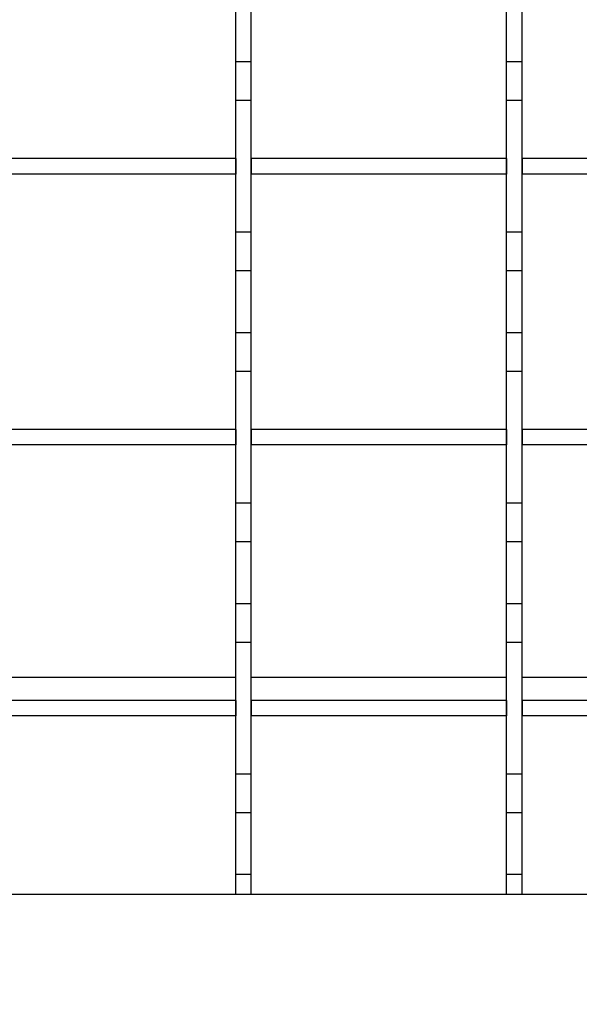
# Model space of a CAD drawing. Extents: x -72 to 51457, y 0 to 26838.
# Tile 51 of 203: x 6762 to 6835, y 9510 to 9638. Entities that reach past the tile are written whole.
import ezdxf
from ezdxf.enums import TextEntityAlignment as Align

# ---------------------------------------------------------------- set-up
doc = ezdxf.new("R2010")
doc.units = 0
doc.header["$LTSCALE"] = 12
for name, pattern in [('LDM', [0]), ('LEA', [0]), ('LFUN', [0]), ('SOLID_THIN', [0])]:
    doc.linetypes.add(name, pattern=pattern)
doc.layers.get('0').update_dxf_attribs({"linetype": 'CONTINUOUS'})
doc.layers.add('4', color=7, linetype='CONTINUOUS')
doc.styles.get("Standard").update_dxf_attribs({"font": 'medtext', "width": 0.75})
doc.styles.add('TDM', font='TXT', dxfattribs={"width": 0.675})
doc.dimstyles.new('MEDDIM1621', dxfattribs={"dimscale": 20, "dimtxt": 6, "dimasz": 3.5, "dimexe": 2.5, "dimexo": 2.5, "dimgap": 1.665, "dimtad": 1, "dimdec": 4, "dimrnd": 1, "dimzin": 12, "dimdsep": 46, "dimtxsty": 'Standard', "dimblk": 'MEDFUNV_7', "dimcen": 30, "dimclrd": 7, "dimclre": 7, "dimclrt": 7, "dimadec": 0, "dimazin": 0, "dimtfac": 0.7, "dimtdec": 4, "dimtmove": 0, "dimatfit": 3, "dimldrblk": 'MEDFUNV_7', "dimfxl": 0, "dimtolj": 1, "dimtzin": 0, "dimarcsym": 0})
doc.dimstyles.new('MEDDIM1642', dxfattribs={"dimscale": 20, "dimtxt": 6, "dimasz": 3.5, "dimexe": 2.5, "dimexo": 2.5, "dimgap": 1.665, "dimtad": 1, "dimdec": 4, "dimrnd": 1, "dimzin": 12, "dimdsep": 46, "dimtxsty": 'Standard', "dimblk": 'MEDFUNV_7', "dimcen": 30, "dimclrd": 7, "dimclre": 7, "dimclrt": 7, "dimadec": 0, "dimazin": 0, "dimtfac": 0.7, "dimtdec": 4, "dimtmove": 0, "dimatfit": 3, "dimldrblk": 'MEDFUNV_7', "dimfxl": 0, "dimtolj": 1, "dimtzin": 0, "dimarcsym": 0})
doc.dimstyles.new('MEDDIM8157', dxfattribs={"dimscale": 20, "dimtxt": 6, "dimasz": 3.5, "dimexe": 2.5, "dimexo": 2.5, "dimgap": 1.665, "dimtad": 1, "dimdec": 4, "dimrnd": 1, "dimzin": 12, "dimdsep": 46, "dimtxsty": 'Standard', "dimblk": 'MEDFUNV_7', "dimcen": 30, "dimclrd": 7, "dimclre": 7, "dimclrt": 7, "dimadec": 0, "dimazin": 0, "dimtfac": 0.7, "dimtdec": 4, "dimtmove": 0, "dimatfit": 3, "dimldrblk": 'MEDFUNV_7', "dimfxl": 0, "dimtolj": 1, "dimtzin": 0, "dimarcsym": 0})

# ---------------------------------------------------------------- blocks, each defined once
blk = doc.blocks.new('MEDFUNV_6')
at = {"color": 0, "linetype": 'LFUN', "lineweight": -2}
for points in [[(1, 0.1333), (0, 0), (1, -0.1333), (1, 0.1333)], [(1, 0.1111), (0.1667, 0), (1, -0.1111)], [(1, 0.0889), (0.3333, 0), (1, -0.0889)], [(1, 0.0667), (0.5, 0), (1, -0.0667)], [(1, 0.0444), (0.6667, 0), (1, -0.0444)], [(1, 0.0222), (0.8333, 0), (1, -0.0222)]]:
    blk.add_lwpolyline(points, dxfattribs=at)
blk = doc.blocks.new('MEDFUNV_7')
at = {"color": 0, "linetype": 'LFUN', "lineweight": -2}
for points in [[(-1, 0.1333), (0, 0), (-1, -0.1333), (-1, 0.1333)], [(-1, 0.1111), (-0.1667, 0), (-1, -0.1111)], [(-1, 0.0889), (-0.3333, 0), (-1, -0.0889)], [(-1, 0.0667), (-0.5, 0), (-1, -0.0667)], [(-1, 0.0444), (-0.6667, 0), (-1, -0.0444)], [(-1, 0.0222), (-0.8333, 0), (-1, -0.0222)]]:
    blk.add_lwpolyline(points, dxfattribs=at)
blk = doc.blocks.new('MEDCLUMP_DIM_1622_')
at = {"layer": '4', "color": 7, "linetype": 'LEA', "lineweight": 25}
for p, q in [((7546.26, 10414.68), (3300.76, 10414.68)), ((5818.11, 9552.68), (3300.76, 9552.68))]:
    blk.add_line(p, q, dxfattribs=at)
at = {"layer": '4', "color": 7, "linetype": 'LDM', "lineweight": 25}
blk.add_line((3350.76, 10414.68), (3350.76, 9552.68), dxfattribs=at)
at = {"layer": '4', "color": 7, "linetype": 'LDM', "lineweight": 25, "xscale": 70, "yscale": 70, "zscale": 70, "rotation": 270}
for name, p in [('MEDFUNV_6', (3350.76, 10414.68)), ('MEDFUNV_7', (3350.76, 9552.68))]:
    blk.add_blockref(name, p, dxfattribs=at)
at = {"layer": '4', "color": 7, "lineweight": 25, "style": 'TDM', "width": 0.675}
blk.add_text('862', height=120, rotation=90, dxfattribs=at).set_placement((3350.76, 9875.68), align=Align.BOTTOM_LEFT)
blk = doc.blocks.new('*D76')
at = {"lineweight": 0}
blk.add_blockref('MEDCLUMP_DIM_1622_', (0, 0), dxfattribs=at)
blk = doc.blocks.new('MEDCLUMP_DIM_1643_')
at = {"layer": '4', "color": 7, "linetype": 'LEA', "lineweight": 25}
for p, q in [((5834.76, 9566.68), (5834.76, 10860.26)), ((10834.76, 9478.68), (10834.76, 10860.26))]:
    blk.add_line(p, q, dxfattribs=at)
at = {"layer": '4', "color": 7, "linetype": 'LDM', "lineweight": 25}
blk.add_line((5834.76, 10810.26), (10834.76, 10810.26), dxfattribs=at)
at = {"layer": '4', "color": 7, "linetype": 'LDM', "lineweight": 25, "xscale": 70, "yscale": 70, "zscale": 70}
for name, p in [('MEDFUNV_6', (5834.76, 10810.26)), ('MEDFUNV_7', (10834.76, 10810.26))]:
    blk.add_blockref(name, p, dxfattribs=at)
at = {"layer": '4', "color": 7, "lineweight": 25, "style": 'TDM', "width": 0.781579}
blk.add_text('5000', height=120, dxfattribs=at).set_placement((8186.26, 10810.26), align=Align.BOTTOM_LEFT)
blk = doc.blocks.new('*D70')
at = {"lineweight": 0}
blk.add_blockref('MEDCLUMP_DIM_1643_', (0, 0), dxfattribs=at)
blk = doc.blocks.new('MEDCLUMP_DIM_8158_')
at = {"layer": '4', "color": 7, "linetype": 'LEA', "lineweight": 25}
for p, q in [((5834.76, 10690.47), (5834.76, 11104.98)), ((11834.76, 9566.34), (11834.76, 11104.98))]:
    blk.add_line(p, q, dxfattribs=at)
at = {"layer": '4', "color": 7, "linetype": 'LDM', "lineweight": 25}
blk.add_line((5834.76, 11054.98), (11834.76, 11054.98), dxfattribs=at)
at = {"layer": '4', "color": 7, "linetype": 'LDM', "lineweight": 25, "xscale": 70, "yscale": 70, "zscale": 70}
for name, p in [('MEDFUNV_6', (5834.76, 11054.98)), ('MEDFUNV_7', (11834.76, 11054.98))]:
    blk.add_blockref(name, p, dxfattribs=at)
at = {"layer": '4', "color": 7, "lineweight": 25, "style": 'TDM'}
for s, width, p in [('( Option Aquaclean)', 0.748515, (8267.25, 11054.98)), ('6000', 0.781579, (7890.26, 11054.98))]:
    blk.add_text(s, height=120, dxfattribs=dict(at, width=width)).set_placement(p, align=Align.BOTTOM_LEFT)
blk = doc.blocks.new('*D16')
at = {"lineweight": 0}
blk.add_blockref('MEDCLUMP_DIM_8158_', (0, 0), dxfattribs=at)
blk = doc.blocks.new('Vela_Drauf')
at = {"color": 7, "linetype": 'SOLID_THIN', "lineweight": 25}
for p, q in [((6790.26, 9632.18), (6790.26, 9640.18)), ((6792.26, 9632.18), (6792.26, 9640.18)), ((6825.26, 9632.18), (6825.26, 9640.18)), ((6827.26, 9632.18), (6827.26, 9640.18)), ((6792.26, 9632.18), (6790.26, 9632.18)), ((6790.26, 9627.18), (6790.26, 9632.18)), ((6792.26, 9627.18), (6792.26, 9632.18)), ((6827.26, 9632.18), (6825.26, 9632.18)), ((6825.26, 9627.18), (6825.26, 9632.18)), ((6827.26, 9627.18), (6827.26, 9632.18)), ((6792.26, 9627.18), (6790.26, 9627.18)), ((6790.26, 9610.18), (6790.26, 9627.18)), ((6792.26, 9610.18), (6792.26, 9627.18)), ((6827.26, 9627.18), (6825.26, 9627.18)), ((6825.26, 9610.18), (6825.26, 9627.18)), ((6827.26, 9610.18), (6827.26, 9627.18)), ((6790.26, 9619.68), (6757.26, 9619.68)), ((6790.26, 9619.68), (6790.26, 9617.68)), ((6792.26, 9619.68), (6792.26, 9617.68)), ((6825.26, 9619.68), (6792.26, 9619.68)), ((6825.26, 9619.68), (6825.26, 9617.68)), ((6827.26, 9619.68), (6827.26, 9617.68)), ((6860.26, 9619.68), (6827.26, 9619.68)), ((6790.26, 9617.68), (6757.26, 9617.68)), ((6825.26, 9617.68), (6792.26, 9617.68)), ((6860.26, 9617.68), (6827.26, 9617.68)), ((6792.26, 9610.18), (6790.26, 9610.18)), ((6790.26, 9605.18), (6790.26, 9610.18)), ((6792.26, 9605.18), (6792.26, 9610.18)), ((6827.26, 9610.18), (6825.26, 9610.18)), ((6825.26, 9605.18), (6825.26, 9610.18)), ((6827.26, 9605.18), (6827.26, 9610.18)), ((6792.26, 9605.18), (6790.26, 9605.18)), ((6790.26, 9597.18), (6790.26, 9605.18)), ((6792.26, 9597.18), (6792.26, 9605.18)), ((6827.26, 9605.18), (6825.26, 9605.18)), ((6825.26, 9597.18), (6825.26, 9605.18)), ((6827.26, 9597.18), (6827.26, 9605.18)), ((6792.26, 9597.18), (6790.26, 9597.18)), ((6790.26, 9592.18), (6790.26, 9597.18)), ((6792.26, 9592.18), (6792.26, 9597.18)), ((6827.26, 9597.18), (6825.26, 9597.18)), ((6825.26, 9592.18), (6825.26, 9597.18)), ((6827.26, 9592.18), (6827.26, 9597.18)), ((6792.26, 9592.18), (6790.26, 9592.18)), ((6790.26, 9575.18), (6790.26, 9592.18)), ((6792.26, 9575.18), (6792.26, 9592.18)), ((6827.26, 9592.18), (6825.26, 9592.18)), ((6825.26, 9575.18), (6825.26, 9592.18)), ((6827.26, 9575.18), (6827.26, 9592.18)), ((6790.26, 9584.68), (6757.26, 9584.68)), ((6790.26, 9584.68), (6790.26, 9582.68)), ((6792.26, 9584.68), (6792.26, 9582.68)), ((6825.26, 9584.68), (6792.26, 9584.68)), ((6825.26, 9584.68), (6825.26, 9582.68)), ((6827.26, 9584.68), (6827.26, 9582.68)), ((6860.26, 9584.68), (6827.26, 9584.68)), ((6790.26, 9582.68), (6757.26, 9582.68)), ((6825.26, 9582.68), (6792.26, 9582.68)), ((6860.26, 9582.68), (6827.26, 9582.68)), ((6792.26, 9575.18), (6790.26, 9575.18)), ((6790.26, 9570.18), (6790.26, 9575.18)), ((6792.26, 9570.18), (6792.26, 9575.18)), ((6827.26, 9575.18), (6825.26, 9575.18)), ((6825.26, 9570.18), (6825.26, 9575.18)), ((6827.26, 9570.18), (6827.26, 9575.18)), ((6792.26, 9570.18), (6790.26, 9570.18)), ((6790.26, 9562.18), (6790.26, 9570.18)), ((6792.26, 9562.18), (6792.26, 9570.18)), ((6827.26, 9570.18), (6825.26, 9570.18)), ((6825.26, 9562.18), (6825.26, 9570.18)), ((6827.26, 9562.18), (6827.26, 9570.18)), ((6792.26, 9562.18), (6790.26, 9562.18)), ((6790.26, 9557.18), (6790.26, 9562.18)), ((6792.26, 9557.18), (6792.26, 9562.18)), ((6827.26, 9562.18), (6825.26, 9562.18)), ((6825.26, 9557.18), (6825.26, 9562.18)), ((6827.26, 9557.18), (6827.26, 9562.18)), ((6792.26, 9557.18), (6790.26, 9557.18)), ((6790.26, 9540.18), (6790.26, 9557.18)), ((6792.26, 9540.18), (6792.26, 9557.18)), ((6827.26, 9557.18), (6825.26, 9557.18)), ((6825.26, 9540.18), (6825.26, 9557.18)), ((6827.26, 9540.18), (6827.26, 9557.18)), ((6757.26, 9552.68), (6790.26, 9552.68)), ((6792.26, 9552.68), (6825.26, 9552.68)), ((6827.26, 9552.68), (6860.26, 9552.68)), ((6790.26, 9549.68), (6757.26, 9549.68)), ((6790.26, 9549.68), (6790.26, 9547.68)), ((6792.26, 9549.68), (6792.26, 9547.68)), ((6825.26, 9549.68), (6792.26, 9549.68)), ((6825.26, 9549.68), (6825.26, 9547.68)), ((6827.26, 9549.68), (6827.26, 9547.68)), ((6860.26, 9549.68), (6827.26, 9549.68)), ((6790.26, 9547.68), (6757.26, 9547.68)), ((6825.26, 9547.68), (6792.26, 9547.68)), ((6860.26, 9547.68), (6827.26, 9547.68)), ((6792.26, 9540.18), (6790.26, 9540.18)), ((6790.26, 9535.18), (6790.26, 9540.18)), ((6792.26, 9535.18), (6792.26, 9540.18)), ((6827.26, 9540.18), (6825.26, 9540.18)), ((6825.26, 9535.18), (6825.26, 9540.18)), ((6827.26, 9535.18), (6827.26, 9540.18)), ((6792.26, 9535.18), (6790.26, 9535.18)), ((6790.26, 9527.18), (6790.26, 9535.18)), ((6792.26, 9527.18), (6792.26, 9535.18)), ((6827.26, 9535.18), (6825.26, 9535.18)), ((6825.26, 9527.18), (6825.26, 9535.18)), ((6827.26, 9527.18), (6827.26, 9535.18)), ((6792.26, 9527.18), (6790.26, 9527.18)), ((6790.26, 9524.68), (6790.26, 9527.18)), ((6792.26, 9524.68), (6792.26, 9527.18)), ((6827.26, 9527.18), (6825.26, 9527.18)), ((6825.26, 9524.68), (6825.26, 9527.18)), ((6827.26, 9524.68), (6827.26, 9527.18)), ((5959.76, 9524.68), (7549.76, 9524.68))]:
    blk.add_line(p, q, dxfattribs=at)
blk = doc.blocks.new('Türen_Drauf')
at = {"color": 7, "linetype": 'SOLID_THIN', "lineweight": 25}
for p, q in [((6790.26, 9632.18), (6790.26, 9640.18)), ((6792.26, 9632.18), (6792.26, 9640.18)), ((6825.26, 9632.18), (6825.26, 9640.18)), ((6827.26, 9632.18), (6827.26, 9640.18)), ((6792.26, 9632.18), (6790.26, 9632.18)), ((6790.26, 9627.18), (6790.26, 9632.18)), ((6792.26, 9627.18), (6792.26, 9632.18)), ((6827.26, 9632.18), (6825.26, 9632.18)), ((6825.26, 9627.18), (6825.26, 9632.18)), ((6827.26, 9627.18), (6827.26, 9632.18)), ((6792.26, 9627.18), (6790.26, 9627.18)), ((6790.26, 9610.18), (6790.26, 9627.18)), ((6792.26, 9610.18), (6792.26, 9627.18)), ((6827.26, 9627.18), (6825.26, 9627.18)), ((6825.26, 9610.18), (6825.26, 9627.18)), ((6827.26, 9610.18), (6827.26, 9627.18)), ((6790.26, 9619.68), (6757.26, 9619.68)), ((6790.26, 9619.68), (6790.26, 9617.68)), ((6792.26, 9619.68), (6792.26, 9617.68)), ((6825.26, 9619.68), (6792.26, 9619.68)), ((6825.26, 9619.68), (6825.26, 9617.68)), ((6827.26, 9619.68), (6827.26, 9617.68)), ((6860.26, 9619.68), (6827.26, 9619.68)), ((6790.26, 9617.68), (6757.26, 9617.68)), ((6825.26, 9617.68), (6792.26, 9617.68)), ((6860.26, 9617.68), (6827.26, 9617.68)), ((6792.26, 9610.18), (6790.26, 9610.18)), ((6790.26, 9605.18), (6790.26, 9610.18)), ((6792.26, 9605.18), (6792.26, 9610.18)), ((6827.26, 9610.18), (6825.26, 9610.18)), ((6825.26, 9605.18), (6825.26, 9610.18)), ((6827.26, 9605.18), (6827.26, 9610.18)), ((6792.26, 9605.18), (6790.26, 9605.18)), ((6790.26, 9597.18), (6790.26, 9605.18)), ((6792.26, 9597.18), (6792.26, 9605.18)), ((6827.26, 9605.18), (6825.26, 9605.18)), ((6825.26, 9597.18), (6825.26, 9605.18)), ((6827.26, 9597.18), (6827.26, 9605.18)), ((6792.26, 9597.18), (6790.26, 9597.18)), ((6790.26, 9592.18), (6790.26, 9597.18)), ((6792.26, 9592.18), (6792.26, 9597.18)), ((6827.26, 9597.18), (6825.26, 9597.18)), ((6825.26, 9592.18), (6825.26, 9597.18)), ((6827.26, 9592.18), (6827.26, 9597.18)), ((6792.26, 9592.18), (6790.26, 9592.18)), ((6790.26, 9575.18), (6790.26, 9592.18)), ((6792.26, 9575.18), (6792.26, 9592.18)), ((6827.26, 9592.18), (6825.26, 9592.18)), ((6825.26, 9575.18), (6825.26, 9592.18)), ((6827.26, 9575.18), (6827.26, 9592.18)), ((6790.26, 9584.68), (6757.26, 9584.68)), ((6790.26, 9584.68), (6790.26, 9582.68)), ((6792.26, 9584.68), (6792.26, 9582.68)), ((6825.26, 9584.68), (6792.26, 9584.68)), ((6825.26, 9584.68), (6825.26, 9582.68)), ((6827.26, 9584.68), (6827.26, 9582.68)), ((6860.26, 9584.68), (6827.26, 9584.68)), ((6790.26, 9582.68), (6757.26, 9582.68)), ((6825.26, 9582.68), (6792.26, 9582.68)), ((6860.26, 9582.68), (6827.26, 9582.68)), ((6792.26, 9575.18), (6790.26, 9575.18)), ((6790.26, 9570.18), (6790.26, 9575.18)), ((6792.26, 9570.18), (6792.26, 9575.18)), ((6827.26, 9575.18), (6825.26, 9575.18)), ((6825.26, 9570.18), (6825.26, 9575.18)), ((6827.26, 9570.18), (6827.26, 9575.18)), ((6792.26, 9570.18), (6790.26, 9570.18)), ((6790.26, 9562.18), (6790.26, 9570.18)), ((6792.26, 9562.18), (6792.26, 9570.18)), ((6827.26, 9570.18), (6825.26, 9570.18)), ((6825.26, 9562.18), (6825.26, 9570.18)), ((6827.26, 9562.18), (6827.26, 9570.18)), ((6792.26, 9562.18), (6790.26, 9562.18)), ((6790.26, 9557.18), (6790.26, 9562.18)), ((6792.26, 9557.18), (6792.26, 9562.18)), ((6827.26, 9562.18), (6825.26, 9562.18)), ((6825.26, 9557.18), (6825.26, 9562.18)), ((6827.26, 9557.18), (6827.26, 9562.18)), ((6792.26, 9557.18), (6790.26, 9557.18)), ((6790.26, 9540.18), (6790.26, 9557.18)), ((6792.26, 9540.18), (6792.26, 9557.18)), ((6827.26, 9557.18), (6825.26, 9557.18)), ((6825.26, 9540.18), (6825.26, 9557.18)), ((6827.26, 9540.18), (6827.26, 9557.18)), ((6790.26, 9549.68), (6757.26, 9549.68)), ((6790.26, 9549.68), (6790.26, 9547.68)), ((6792.26, 9549.68), (6792.26, 9547.68)), ((6825.26, 9549.68), (6792.26, 9549.68)), ((6825.26, 9549.68), (6825.26, 9547.68)), ((6827.26, 9549.68), (6827.26, 9547.68)), ((6860.26, 9549.68), (6827.26, 9549.68)), ((6790.26, 9547.68), (6757.26, 9547.68)), ((6825.26, 9547.68), (6792.26, 9547.68)), ((6860.26, 9547.68), (6827.26, 9547.68)), ((6792.26, 9540.18), (6790.26, 9540.18)), ((6790.26, 9535.18), (6790.26, 9540.18)), ((6792.26, 9535.18), (6792.26, 9540.18)), ((6827.26, 9540.18), (6825.26, 9540.18)), ((6825.26, 9535.18), (6825.26, 9540.18)), ((6827.26, 9535.18), (6827.26, 9540.18)), ((6792.26, 9535.18), (6790.26, 9535.18)), ((6790.26, 9527.18), (6790.26, 9535.18)), ((6792.26, 9527.18), (6792.26, 9535.18)), ((6827.26, 9535.18), (6825.26, 9535.18)), ((6825.26, 9527.18), (6825.26, 9535.18)), ((6827.26, 9527.18), (6827.26, 9535.18)), ((6792.26, 9527.18), (6790.26, 9527.18)), ((6790.26, 9524.68), (6790.26, 9527.18)), ((6792.26, 9524.68), (6792.26, 9527.18)), ((6827.26, 9527.18), (6825.26, 9527.18)), ((6825.26, 9524.68), (6825.26, 9527.18)), ((6827.26, 9524.68), (6827.26, 9527.18))]:
    blk.add_line(p, q, dxfattribs=at)

msp = doc.modelspace()

# ---------------------------------------------------------------- block references
at = {"lineweight": 0}
for name in ['Türen_Drauf', 'Vela_Drauf']:
    msp.add_blockref(name, (0, 0), dxfattribs=at)

# ---------------------------------------------------------------- dimensions: what is measured, and where the dimension line sits
at = {"layer": '4', "color": 7, "linetype": 'LDM', "lineweight": 25}
dim = msp.add_linear_dim(base=(5834.76, 11054.98), p1=(11834.76, 9546.34), p2=(5834.76, 10670.47), text='<> ( Option Aquaclean)', dimstyle='MEDDIM8157', override={"dimscale": 20, "dimdec": 0, "dimblk": 'MEDFUNV_7', "dimclrd": 7, "dimclre": 7, "dimclrt": 7, "dimtzin": 8}, dxfattribs=at)
dim.commit()
dim.dimension.update_dxf_attribs({"geometry": '*D16', "text_midpoint": (8038.76, 11154.98)})
dim = msp.add_linear_dim(base=(5834.76, 10810.26), p1=(10834.76, 9458.68), p2=(5834.76, 9546.68), dimstyle='MEDDIM1642', override={"dimscale": 20, "dimdec": 0, "dimblk": 'MEDFUNV_7', "dimclrd": 7, "dimclre": 7, "dimclrt": 7, "dimtzin": 8}, dxfattribs=at)
dim.commit()
dim.dimension.update_dxf_attribs({"geometry": '*D70', "text_midpoint": (8334.76, 10910.26)})
dim = msp.add_linear_dim(base=(3350.76, 10414.68), p1=(5838.11, 9552.68), p2=(7566.26, 10414.68), angle=90, dimstyle='MEDDIM1621', override={"dimscale": 20, "dimdec": 0, "dimblk": 'MEDFUNV_7', "dimclrd": 7, "dimclre": 7, "dimclrt": 7, "dimtzin": 8}, dxfattribs=at)
dim.commit()
dim.dimension.update_dxf_attribs({"geometry": '*D76', "text_midpoint": (3250.76, 9983.68)})

doc.saveas('drawing.dxf')
